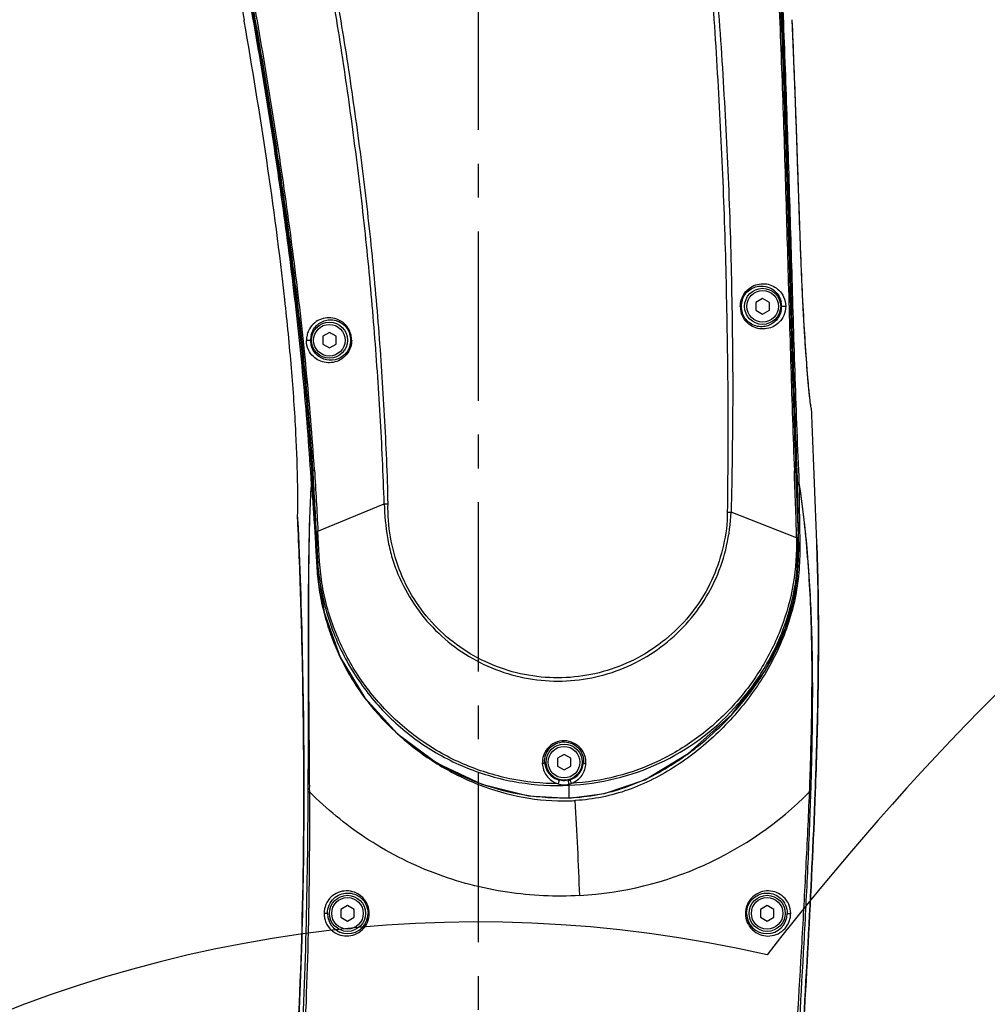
# Model space of a CAD drawing. Header units: millimetres. Extents: x 7426 to 8300, y 123 to 421.
# Tile 191 of 197: x 8158 to 8169, y 358 to 369. Entities that reach past the tile are written whole.
import ezdxf

# ---------------------------------------------------------------- set-up
doc = ezdxf.new("R2010")
doc.units = ezdxf.units.MM
doc.linetypes.add('CENTER', pattern=[0.6, 0.375, -0.075, 0.075, -0.075])
for name, color, linetype in [('中心线', 7, 'CENTER'), ('外形图', 7, 'Continuous'), ('尺寸标注', 7, 'Continuous'), ('运动范围', 7, 'Continuous')]:
    doc.layers.add(name, color=color, linetype=linetype)
doc.styles.add('微软雅黑', font='msyh.ttc')
doc.dimstyles.new('尺寸标注_1_20比例', dxfattribs={"dimtxt": 1.5, "dimasz": 1.25, "dimexe": 0.5, "dimexo": 0.4, "dimgap": 0.5, "dimtad": 1, "dimdec": 1, "dimlfac": 20, "dimdsep": 46, "dimtxsty": '微软雅黑', "dimcen": 0.09, "dimadec": 0, "dimazin": 0, "dimtp": 0.01, "dimtm": 0.01, "dimtfac": 1, "dimtdec": 1, "dimtofl": 0, "dimtmove": 0, "dimatfit": 3, "dimfxl": 1, "dimtolj": 1, "dimarcsym": 0})

# ---------------------------------------------------------------- blocks, each defined once
blk = doc.blocks.new('*D1279')
at = {"layer": 'Defpoints', "color": 0}
for p in [(8163.141, 403.178), (8093.717, 293.749), (8143.342, 293.749)]:
    blk.add_point(p, dxfattribs=at)
at = {"layer": '尺寸标注', "color": 0, "lineweight": -2}
for p, q in [((8162.741, 403.178), (8093.217, 403.178)), ((8093.717, 401.928), (8093.717, 294.999)), ((8142.942, 293.749), (8093.217, 293.749))]:
    blk.add_line(p, q, dxfattribs=at)
at = {"layer": '尺寸标注', "color": 0}
for points in [[(8093.926, 401.928), (8093.509, 401.928), (8093.717, 403.178)], [(8093.509, 294.999), (8093.926, 294.999), (8093.717, 293.749)]]:
    blk.add_solid(points, dxfattribs=at)
at = {"layer": '尺寸标注', "color": 0, "insert": (8092.438, 348.463), "char_height": 1.5, "attachment_point": 5, "rotation": 90, "style": '微软雅黑'}
blk.add_mtext('\\A1;2188.6', dxfattribs=at)

msp = doc.modelspace()

# ---------------------------------------------------------------- linework, layer by layer
at = {"layer": '中心线', "linetype": 'CENTER', "ltscale": 5}
msp.add_line((8163.1407, 340.4926), (8163.1407, 379.0404), dxfattribs=at)
at = {"layer": '外形图', "color": 7, "linetype": 'Continuous'}
for p, q in [((8160.5473, 368.6988), (8160.5457, 368.7086)), ((8160.5473, 368.6988), (8160.5457, 368.7086)), ((8166.6189, 368.7139), (8166.6189, 368.7139)), ((8166.2907, 365.6239), (8166.2163, 365.5809)), ((8166.2163, 365.5809), (8166.2163, 365.4949)), ((8166.3652, 365.5809), (8166.2907, 365.6239)), ((8166.3652, 365.4949), (8166.3652, 365.5809)), ((8166.2163, 365.4949), (8166.2907, 365.4519)), ((8166.2907, 365.4519), (8166.3652, 365.4949)), ((8161.4907, 365.2489), (8161.4163, 365.2059)), ((8161.5652, 365.2059), (8161.4907, 365.2489)), ((8161.4163, 365.2059), (8161.4163, 365.1199)), ((8161.4163, 365.1199), (8161.4907, 365.0769)), ((8161.4907, 365.0769), (8161.5652, 365.1199)), ((8161.5652, 365.1199), (8161.5652, 365.2059)), ((8161.2902, 363.557), (8161.2909, 363.5679)), ((8161.2903, 363.557), (8161.2909, 363.5671)), ((8161.291, 363.5654), (8161.2919, 363.5545)), ((8161.291, 363.5654), (8161.2918, 363.5545)), ((8161.3069, 363.5556), (8161.3069, 363.5556)), ((8166.6766, 363.5566), (8166.6767, 363.5566)), ((8166.693, 363.5787), (8166.6958, 363.5601)), ((8166.693, 363.5786), (8166.6933, 363.5568)), ((8161.3625, 363.0456), (8162.0976, 363.3508)), ((8161.1387, 363.1814), (8161.1376, 363.2045)), ((8161.1384, 363.1814), (8161.1376, 363.2045)), ((8161.1376, 363.2041), (8161.1386, 363.1814)), ((8161.1376, 363.2041), (8161.1384, 363.1814)), ((8166.6666, 362.9746), (8165.9409, 363.2577)), ((8164.0907, 360.5739), (8164.0163, 360.5309)), ((8164.1652, 360.5309), (8164.0907, 360.5739)), ((8164.0163, 360.5309), (8164.0163, 360.4449)), ((8164.0163, 360.4449), (8164.0907, 360.4019)), ((8164.0907, 360.4019), (8164.1652, 360.4449)), ((8164.1652, 360.4449), (8164.1652, 360.5309)), ((8164.1448, 360.2444), (8164.1454, 360.2316)), ((8164.1481, 360.1153), (8164.1475, 360.1429)), ((8164.1486, 360.0945), (8164.1481, 360.1153)), ((8164.1485, 360.0945), (8164.1487, 360.0899)), ((8161.6907, 358.8989), (8161.6163, 358.8559)), ((8161.7652, 358.8559), (8161.6907, 358.8989)), ((8166.3407, 358.8989), (8166.2663, 358.8559)), ((8166.4152, 358.8559), (8166.3407, 358.8989)), ((8161.6163, 358.8559), (8161.6163, 358.7699)), ((8161.7652, 358.7699), (8161.7652, 358.8559)), ((8166.2663, 358.8559), (8166.2663, 358.7699)), ((8166.4152, 358.7699), (8166.4152, 358.8559)), ((8161.6163, 358.7699), (8161.6907, 358.7269)), ((8161.6907, 358.7269), (8161.7652, 358.7699)), ((8166.2663, 358.7699), (8166.3407, 358.7269)), ((8166.3407, 358.7269), (8166.4152, 358.7699))]:
    msp.add_line(p, q, dxfattribs=at)
for points in [[(8166.8299, 364.4126), (8166.8282, 364.4192), (8166.8256, 364.4332), (8166.8222, 364.4554), (8166.8179, 364.4879), (8166.8127, 364.532), (8166.8068, 364.5878), (8166.8003, 364.6561), (8166.7929, 364.7389), (8166.7847, 364.8385), (8166.7757, 364.9571), (8166.7659, 365.0967), (8166.7555, 365.2597), (8166.7446, 365.4491), (8166.7333, 365.6676), (8166.7217, 365.919), (8166.7098, 366.2083), (8166.6978, 366.5433), (8166.6849, 366.9354), (8166.6691, 367.4054), (8166.6479, 367.9922), (8166.6189, 368.7139)], [(8161.3069, 363.5556), (8161.3531, 362.6975), (8161.4313, 362.1449), (8161.6084, 361.6515), (8161.8813, 361.1989), (8162.2451, 360.801), (8162.6846, 360.4773), (8163.1796, 360.2445), (8163.6974, 360.1155), (8164.1487, 360.0899)], [(8164.1487, 360.0899), (8164.539, 360.1398), (8164.984, 360.293), (8165.4673, 360.5825), (8165.9499, 361.0146), (8166.3144, 361.4957), (8166.5448, 361.9757), (8166.6669, 362.4702), (8166.6876, 363.0645), (8166.6767, 363.5566)]]:
    msp.add_lwpolyline(points, dxfattribs=at)
for centre, radius in [((8166.2907, 365.5379), 0.2), ((8166.2907, 365.5379), 0.175), ((8161.4907, 365.1629), 0.2), ((8161.4907, 365.1629), 0.175), ((8164.0907, 360.4879), 0.2), ((8164.0907, 360.4879), 0.175), ((8161.6907, 358.8129), 0.2), ((8166.3407, 358.8129), 0.2), ((8161.6907, 358.8129), 0.175), ((8166.3407, 358.8129), 0.175)]:
    msp.add_circle(centre, radius, dxfattribs=at)
for centre, radius, start, end in [((8015.5144, 362.2927), 151.2409, 2.075074, 2.433341), ((8166.2811, 365.5376), 0.2282, 162.89368, 179.94103), ((8166.2715, 365.5373), 0.2293, 1.1713, 13.28394), ((8166.2954, 365.5381), 0.2521, 180.02707, 196.83464), ((8166.2813, 365.538), 0.2284, 180.0346, 197.68763), ((8166.2725, 365.5373), 0.2283, 347.26812, 359.16857), ((8166.2726, 365.5373), 0.2282, 0.13512, 1.15664), ((8166.2729, 365.5373), 0.2279, 359.1589, 0.13264), ((8161.4995, 365.1638), 0.2274, 359.7621, 17.24439), ((8161.5081, 365.1648), 0.2271, 166.47499, 179.45321), ((8161.5076, 365.1647), 0.2266, 179.4467, 181.59545), ((8161.5094, 365.1649), 0.2284, 181.61294, 194.62483), ((8161.501, 365.164), 0.226, 341.24001, 359.71376), ((8167.9266, 364.6095), 1.1152, 188.19293, 188.50982), ((8126.4176, 361.4846), 34.962, 2.55788, 3.66999), ((8162.1037, 365.6736), 2.3228, 269.84914, 270.90639), ((8156.3083, 363.3609), 4.8318, 358.13975, 358.27027), ((8165.967, 366.9779), 3.7202, 268.94904, 269.59714), ((8164.2175, 362.7993), 2.4709, 351.1411, 354.28587), ((8164.0504, 362.8686), 2.6491, 339.5446, 340.67527), ((8164.1335, 362.839), 2.5609, 330.59808, 339.51623), ((8163.9245, 362.9571), 2.801, 327.51829, 330.59226), ((8163.7017, 363.1008), 3.0661, 320.72793, 327.48836), ((8163.5606, 363.2141), 3.247, 316.72101, 320.75598), ((8163.4983, 363.272), 3.3321, 309.57534, 316.73147), ((8163.5094, 363.2588), 3.3149, 305.89811, 309.57222), ((8163.5874, 363.1498), 3.1808, 303.53896, 305.91183), ((8164.09, 360.4975), 0.2152, 182.55755, 184.85074), ((8164.0911, 360.4977), 0.2163, 184.89814, 201.93001), ((8164.0898, 360.4978), 0.2164, 337.93332, 355.11675), ((8164.0909, 360.4975), 0.2153, 355.16444, 357.43127), ((8164.0903, 360.4977), 0.2156, 201.99099, 254.38404), ((8164.0906, 360.4977), 0.2156, 288.7483, 337.8704), ((8164.0919, 360.4941), 0.2117, 282.64512, 288.75014), ((8164.0916, 360.4311), 0.1941, 285.93097, 293.58971), ((8164.0409, 362.9033), 3.8996, 273.29162, 315.18374), ((8166.6539, 360.1649), 0.1535, 356.18387, 357.55623), ((8164.0633, 362.584), 2.4909, 269.42068, 271.96008), ((8164.0766, 362.4773), 2.4184, 271.71299, 273.28623), ((8100.0061, 356.4637), 64.3092, 2.269424, 3.208397), ((8161.6931, 358.813), 0.2249, 180.03104, 359.96897), ((8166.3383, 358.8131), 0.2249, 180.05406, 359.94592)]:
    msp.add_arc(centre, radius, start, end, dxfattribs=at)
for points, knots in [([(8161.2911, 363.5654), (8161.2696, 363.9356), (8161.2127, 364.6752), (8161.0932, 365.7813), (8160.9455, 366.8838), (8160.7744, 367.9826), (8160.6169, 368.8956), (8160.4847, 369.6247), (8160.3829, 370.1708), (8160.2968, 370.6256), (8160.2268, 370.9893), (8160.1237, 371.5335), (8160.0018, 372.082), (8160.0289, 372.6375), (8160.0779, 373.0047), (8160.1995, 373.4539), (8160.4396, 373.9579), (8160.8726, 374.5626), (8161.6076, 375.1596), (8162.6824, 375.5205), (8163.8141, 375.4805), (8164.6881, 375.1212), (8165.2748, 374.6668), (8165.7702, 374.1184), (8166.0257, 373.6124), (8166.1303, 373.2604)], [0, 0, 0, 0, 0.0626391, 0.1252771, 0.1879102, 0.2505287, 0.3131236, 0.3444107, 0.3756902, 0.4069675, 0.4226052, 0.4382393, 0.500645, 0.516289, 0.531942, 0.5631937, 0.5944414, 0.6257373, 0.688289, 0.7507794, 0.8132241, 0.8756336, 0.9068304, 0.9379787, 1, 1, 1, 1]), ([(8161.3079, 363.7225), (8161.2843, 364.092), (8161.2248, 364.8304), (8161.1002, 365.9344), (8160.948, 367.0349), (8160.7733, 368.1319), (8160.5817, 369.2262), (8160.4116, 370.1361), (8160.2898, 370.7725), (8160.2189, 371.1359), (8160.1661, 371.4086), (8160.1133, 371.6816), (8160.0662, 371.9556), (8160.0371, 372.2322), (8160.0373, 372.5106), (8160.0644, 372.7878), (8160.1322, 373.1526), (8160.2764, 373.5955), (8160.5428, 374.0865), (8161.0072, 374.6659), (8161.772, 375.2202), (8162.8621, 375.5191), (8163.9876, 375.4156), (8164.838, 375.0047), (8165.3968, 374.5158), (8165.7447, 374.0787), (8166.0081, 373.5869), (8166.1243, 373.2329), (8166.1647, 373.0524)], [0, 0, 0, 0, 0.0625548, 0.1251094, 0.1876634, 0.2502168, 0.312771, 0.3753255, 0.4066007, 0.4222295, 0.4378684, 0.4535343, 0.4691967, 0.4848213, 0.5004635, 0.51614, 0.5318114, 0.5630844, 0.5943714, 0.6256547, 0.6879721, 0.7502862, 0.8126008, 0.8749174, 0.9061996, 0.9374766, 0.9687409, 1, 1, 1, 1]), ([(8161.3246, 363.7235), (8161.3008, 364.0945), (8161.2403, 364.8357), (8161.1156, 365.9441), (8160.964, 367.0491), (8160.7883, 368.1505), (8160.6291, 369.0662), (8160.4939, 369.7973), (8160.3907, 370.3453), (8160.3042, 370.8019), (8160.2318, 371.1664), (8160.1781, 371.4401), (8160.1268, 371.7144), (8160.0827, 371.99), (8160.0569, 372.2681), (8160.0602, 372.5477), (8160.0911, 372.8256), (8160.1647, 373.1908), (8160.3167, 373.6331), (8160.5915, 374.1218), (8160.9501, 374.5531), (8161.3807, 374.9124), (8162.0285, 375.2812), (8162.9499, 375.5096), (8164.076, 375.3712), (8164.9155, 374.929), (8165.4572, 374.4167), (8165.789, 373.9644), (8166.0346, 373.46), (8166.1335, 373.099), (8166.1681, 372.9163)], [0, 0, 0, 0, 0.062535, 0.1250699, 0.1876041, 0.2501377, 0.3126719, 0.3439376, 0.3752074, 0.4064737, 0.4220985, 0.4377293, 0.4533835, 0.4690434, 0.4846691, 0.5003073, 0.5159778, 0.531645, 0.5629109, 0.5941864, 0.6254589, 0.6567322, 0.6880052, 0.7502912, 0.8125802, 0.8748745, 0.9061435, 0.9374269, 0.9687089, 1, 1, 1, 1]), ([(8162.0976, 363.3508), (8162.0871, 363.6769), (8162.0563, 364.3288), (8161.9887, 365.3055), (8161.8996, 366.2809), (8161.7847, 367.2538), (8161.6513, 368.2243), (8161.5202, 369.0301), (8161.4038, 369.6727), (8161.3107, 370.1534), (8161.2274, 370.5527), (8161.1608, 370.8721), (8161.1095, 371.1114), (8161.0542, 371.3498), (8160.9925, 371.5865), (8160.9346, 371.8243), (8160.8779, 372.1458), (8160.8666, 372.557), (8160.9611, 373.0413), (8161.1553, 373.4947), (8161.4412, 373.8965), (8161.8072, 374.2269), (8162.2353, 374.4718), (8162.7067, 374.6178), (8163.1984, 374.659), (8163.6877, 374.5928), (8164.302, 374.3671), (8164.8296, 373.9458), (8165.1807, 373.3941), (8165.2986, 373.0865), (8165.3384, 372.9282)], [0, 0, 0, 0, 0.0624916, 0.1250163, 0.187561, 0.2501159, 0.3126754, 0.375229, 0.4065021, 0.4377694, 0.4690299, 0.4846563, 0.5002798, 0.5159041, 0.5315343, 0.5471517, 0.5627685, 0.5940329, 0.6253144, 0.6565785, 0.6878187, 0.7190576, 0.7503043, 0.7815686, 0.812843, 0.8441097, 0.8753635, 0.9374917, 0.9687378, 1, 1, 1, 1]), ([(8162.1404, 363.3511), (8162.1343, 363.6768), (8162.1046, 364.3279), (8162.0411, 365.3035), (8161.952, 366.2776), (8161.8364, 367.249), (8161.7008, 368.2179), (8161.5676, 369.0222), (8161.4491, 369.6634), (8161.3545, 370.1431), (8161.2526, 370.6212), (8161.1489, 371.0988), (8161.0386, 371.5744), (8160.9088, 372.0471), (8160.8949, 372.5407), (8160.9874, 373.0245), (8161.1863, 373.4756), (8161.5734, 374.0025), (8162.2619, 374.4813), (8163.0883, 374.6223), (8163.7348, 374.5199), (8164.3436, 374.2808), (8164.9852, 373.7417), (8165.2606, 373.1276), (8165.3247, 372.8102)], [0, 0, 0, 0, 0.062561, 0.1251603, 0.187783, 0.2504165, 0.3130537, 0.3756846, 0.4069955, 0.438301, 0.4696003, 0.5008813, 0.5321641, 0.5634313, 0.5947293, 0.6260362, 0.6573311, 0.6885986, 0.7507801, 0.8130297, 0.8443349, 0.875623, 0.9378005, 1, 1, 1, 1]), ([(8166.122, 373.2575), (8166.1781, 373.0629), (8166.2449, 372.6611), (8166.3018, 372.0563), (8166.3498, 371.4502), (8166.4108, 370.6422), (8166.4683, 369.6307), (8166.5207, 368.4163), (8166.5605, 367.2013), (8166.5954, 365.9863), (8166.6311, 364.7712), (8166.6591, 363.9613), (8166.6767, 363.5565)], [0, 0, 0, 0, 0.0624926, 0.1250451, 0.1875152, 0.2500209, 0.3750165, 0.5000135, 0.6250099, 0.7500064, 0.8750035, 1, 1, 1, 1]), ([(8166.1647, 373.0524), (8166.1859, 372.9573), (8166.2184, 372.7648), (8166.249, 372.474), (8166.2743, 372.1827), (8166.3026, 371.8917), (8166.3272, 371.6004), (8166.3565, 371.2118), (8166.3922, 370.7259), (8166.428, 370.1423), (8166.4687, 369.3638), (8166.5107, 368.3903), (8166.5491, 367.2216), (8166.583, 366.0527), (8166.6172, 364.8839), (8166.6436, 364.1048), (8166.6596, 363.7154)], [0, 0, 0, 0, 0.0312518, 0.0625138, 0.0937602, 0.1250103, 0.1562598, 0.1875095, 0.2500088, 0.3125081, 0.3750074, 0.5000056, 0.6250041, 0.7500027, 0.8750015, 1, 1, 1, 1]), ([(8165.3384, 372.9282), (8165.363, 372.8302), (8165.3969, 372.6305), (8165.4359, 372.33), (8165.4759, 372.0295), (8165.515, 371.7288), (8165.5499, 371.4277), (8165.5969, 371.0261), (8165.6527, 370.5239), (8165.7108, 369.9202), (8165.7632, 369.3161), (8165.81, 368.7114), (8165.8499, 368.1063), (8165.8841, 367.5008), (8165.9129, 366.8951), (8165.935, 366.2891), (8165.9481, 365.6828), (8165.9576, 365.0765), (8165.9608, 364.4701), (8165.9528, 363.8639), (8165.9485, 363.4597), (8165.9409, 363.2578)], [0, 0, 0, 0, 0.0312457, 0.0624984, 0.0937397, 0.1249891, 0.1562377, 0.1874878, 0.2499905, 0.312495, 0.3750007, 0.4375066, 0.5000123, 0.5625177, 0.6250227, 0.6875264, 0.7500284, 0.8125304, 0.8750253, 0.9375174, 1, 1, 1, 1]), ([(8166.1681, 372.9163), (8166.2038, 372.7276), (8166.233, 372.4403), (8166.2631, 372.0574), (8166.297, 371.6748), (8166.3393, 371.1966), (8166.38, 370.6219), (8166.4148, 370.0469), (8166.4454, 369.4716), (8166.472, 368.8961), (8166.5032, 368.1286), (8166.5355, 367.1689), (8166.5691, 366.0172), (8166.6021, 364.8655), (8166.6273, 364.0978), (8166.6421, 363.714)], [0, 0, 0, 0, 0.0624868, 0.0937707, 0.1250291, 0.1875096, 0.250007, 0.3125125, 0.375011, 0.4375086, 0.500008, 0.6250064, 0.7500039, 0.8750023, 1, 1, 1, 1]), ([(8166.2174, 372.8817), (8166.2331, 372.7861), (8166.2562, 372.5936), (8166.2837, 372.3042), (8166.3115, 372.0147), (8166.3452, 371.6285), (8166.3838, 371.1454), (8166.4237, 370.5651), (8166.4585, 369.9844), (8166.4987, 369.2095), (8166.5391, 368.2401), (8166.5778, 367.076), (8166.6127, 365.9109), (8166.6409, 364.9394), (8166.6687, 364.1619), (8166.6851, 363.773), (8166.693, 363.5786)], [0, 0, 0, 0, 0.0311887, 0.0624009, 0.0936012, 0.1248054, 0.1872163, 0.2496361, 0.3120659, 0.3745072, 0.4994332, 0.6244331, 0.7495188, 0.8747052, 0.9373383, 1, 1, 1, 1]), ([(8165.3247, 372.8102), (8165.3445, 372.7124), (8165.3694, 372.5142), (8165.4079, 372.2175), (8165.4461, 371.9206), (8165.481, 371.6233), (8165.5146, 371.3259), (8165.5587, 370.9292), (8165.6108, 370.433), (8165.6647, 369.8367), (8165.7136, 369.24), (8165.7568, 368.6428), (8165.7939, 368.0452), (8165.826, 367.4473), (8165.8531, 366.8492), (8165.8746, 366.2509), (8165.8889, 365.6523), (8165.8991, 365.0538), (8165.907, 364.4552), (8165.9048, 363.8567), (8165.9015, 363.4577), (8165.8988, 363.2583)], [0, 0, 0, 0, 0.031242, 0.0624913, 0.0937338, 0.1249832, 0.1562323, 0.1874829, 0.2499872, 0.3124936, 0.3750017, 0.4375103, 0.5000196, 0.5625284, 0.6250366, 0.687543, 0.7500465, 0.8125473, 0.8750407, 0.9375264, 1, 1, 1, 1]), ([(8159.93, 372.3844), (8159.9292, 372.2294), (8159.9536, 371.9189), (8160.024, 371.5374), (8160.0831, 371.2325), (8160.1406, 370.9271), (8160.242, 370.3926), (8160.3838, 369.628), (8160.4928, 369.0154), (8160.5457, 368.7086)], [0, 0, 0, 0, 0.124628, 0.2495393, 0.3120057, 0.3744838, 0.4994739, 0.7495978, 1, 1, 1, 1]), ([(8161.3069, 363.5556), (8161.2851, 363.9219), (8161.2297, 364.654), (8161.1113, 365.7489), (8160.9644, 366.8402), (8160.795, 367.9281), (8160.6387, 368.8323), (8160.5075, 369.5545), (8160.4063, 370.0956), (8160.3201, 370.5462), (8160.2514, 370.9067), (8160.1997, 371.177), (8160.1467, 371.4473), (8160.0921, 371.7173), (8160.0475, 371.9891), (8160.0329, 372.1723), (8160.03, 372.264)], [0, 0, 0, 0, 0.1249978, 0.2499947, 0.3749906, 0.4999855, 0.624981, 0.6874772, 0.7499775, 0.8124768, 0.8437153, 0.874956, 0.9062224, 0.9375123, 0.9687563, 1, 1, 1, 1]), ([(8161.1379, 363.2151), (8161.1412, 363.3239), (8161.1403, 363.629), (8161.1208, 364.1751), (8161.0721, 364.8664), (8160.9732, 365.8774), (8160.8029, 367.1609), (8160.6356, 368.1864), (8160.5473, 368.6988)], [0, 0, 0, 0, 0.0591241, 0.1656862, 0.2968236, 0.4355736, 0.7174945, 1, 1, 1, 1]), ([(8166.8171, 364.4934), (8166.8084, 364.5654), (8166.7916, 364.7448), (8166.7675, 365.0577), (8166.7438, 365.4474), (8166.7147, 366.0434), (8166.6884, 366.8225), (8166.6676, 367.4527), (8166.6561, 367.769)], [0, 0, 0, 0, 0.0662834, 0.1648078, 0.2870516, 0.4233353, 0.7105035, 1, 1, 1, 1]), ([(8166.0536, 365.6087), (8166.0635, 365.6423), (8166.0963, 365.7023), (8166.1911, 365.7784), (8166.3347, 365.8036), (8166.4632, 365.7384), (8166.5315, 365.641), (8166.5467, 365.5743), (8166.5465, 365.5385)], [0, 0, 0, 0, 0.1479773, 0.2793847, 0.5046442, 0.7217605, 0.8484235, 1, 1, 1, 1]), ([(8166.063, 365.6048), (8166.0717, 365.633), (8166.099, 365.6835), (8166.177, 365.7496), (8166.2949, 365.7765), (8166.4032, 365.7331), (8166.4674, 365.6644), (8166.4883, 365.6166), (8166.4946, 365.5899)], [0, 0, 0, 0, 0.1525834, 0.2881675, 0.5199637, 0.7376336, 0.858004, 1, 1, 1, 1]), ([(8166.0529, 365.5379), (8166.0526, 365.5379), (8166.0493, 365.5379), (8166.0461, 365.5379), (8166.0432, 365.5379)], [0, 0, 0, 0, 0.0966553, 1, 1, 1, 1]), ([(8166.5465, 365.5385), (8166.5464, 365.5033), (8166.5326, 365.438), (8166.4663, 365.3406), (8166.3394, 365.2729), (8166.1941, 365.2958), (8166.0977, 365.3715), (8166.0642, 365.4316), (8166.054, 365.4651)], [0, 0, 0, 0, 0.148855, 0.2730957, 0.4906917, 0.7189167, 0.8516342, 1, 1, 1, 1]), ([(8166.4952, 365.487), (8166.4893, 365.4609), (8166.4694, 365.4139), (8166.4073, 365.3446), (8166.2995, 365.2988), (8166.1801, 365.3241), (8166.1007, 365.3899), (8166.0727, 365.4404), (8166.0637, 365.4686)], [0, 0, 0, 0, 0.1384077, 0.2572025, 0.475483, 0.7100759, 0.8469819, 1, 1, 1, 1]), ([(8166.5008, 365.5379), (8166.5014, 365.5383), (8166.5041, 365.5381), (8166.5107, 365.5389), (8166.521, 365.5388), (8166.5337, 365.5389), (8166.5422, 365.5387), (8166.5465, 365.5385)], [0, 0, 0, 0, 0.0505212, 0.1632232, 0.4461042, 0.7153997, 1, 1, 1, 1]), ([(8161.737, 365.1612), (8161.7364, 365.1814), (8161.7321, 365.2214), (8161.7117, 365.2775), (8161.6794, 365.3247), (8161.6287, 365.3727), (8161.5548, 365.4086), (8161.4634, 365.416), (8161.3795, 365.3934), (8161.3066, 365.3439), (8161.2617, 365.2806), (8161.2394, 365.2167), (8161.2366, 365.1799), (8161.2357, 365.1607)], [0, 0, 0, 0, 0.0770614, 0.1526577, 0.2252395, 0.2935903, 0.4177942, 0.5302599, 0.6367828, 0.7438027, 0.8602115, 0.9265142, 1, 1, 1, 1]), ([(8161.2873, 365.2179), (8161.2983, 365.2636), (8161.3488, 365.3456), (8161.4792, 365.4016), (8161.5997, 365.3774), (8161.6798, 365.3108), (8161.7079, 365.2596), (8161.7167, 365.2312)], [0, 0, 0, 0, 0.2459286, 0.4648666, 0.7042372, 0.8446713, 1, 1, 1, 1]), ([(8161.281, 365.1629), (8161.2807, 365.1621), (8161.2777, 365.1613), (8161.2715, 365.16), (8161.2611, 365.1594), (8161.2485, 365.1594), (8161.24, 365.1599), (8161.2357, 365.1607)], [0, 0, 0, 0, 0.0560297, 0.1681436, 0.446919, 0.7135857, 1, 1, 1, 1]), ([(8161.7261, 365.0897), (8161.7163, 365.0576), (8161.6847, 364.9999), (8161.5931, 364.9248), (8161.4513, 364.8973), (8161.3214, 364.9603), (8161.2511, 365.0578), (8161.236, 365.1249), (8161.2357, 365.1607)], [0, 0, 0, 0, 0.1431297, 0.2717799, 0.4966685, 0.7170854, 0.8471878, 1, 1, 1, 1]), ([(8161.7269, 365.1629), (8161.7275, 365.1619), (8161.7318, 365.162), (8161.7348, 365.1614), (8161.7371, 365.1612)], [0, 0, 0, 0, 0.3228297, 1, 1, 1, 1]), ([(8161.7149, 365.0913), (8161.706, 365.065), (8161.6793, 365.0178), (8161.6048, 364.9544), (8161.4905, 364.9265), (8161.3828, 364.9668), (8161.3174, 365.0336), (8161.2953, 365.0807), (8161.2884, 365.1072)], [0, 0, 0, 0, 0.1471445, 0.279558, 0.5108408, 0.7317342, 0.8550513, 1, 1, 1, 1]), ([(8166.8227, 364.4505), (8166.8222, 364.4537), (8166.8202, 364.468), (8166.8184, 364.4823), (8166.8171, 364.4934)], [0, 0, 0, 0, 0.2228612, 1, 1, 1, 1]), ([(8166.8331, 364.4014), (8166.832, 364.4026), (8166.8306, 364.4072), (8166.827, 364.4213), (8166.8251, 364.4344), (8166.8236, 364.4444)], [0, 0, 0, 0, 0.1080682, 0.311684, 1, 1, 1, 1]), ([(8166.8918, 362.8971), (8166.8833, 363.148), (8166.8613, 363.6494), (8166.8421, 364.1508), (8166.8332, 364.4014)], [0, 0, 0, 0, 0.5003071, 1, 1, 1, 1]), ([(8161.3078, 363.7225), (8161.3078, 363.7134), (8161.3076, 363.676), (8161.3073, 363.6386), (8161.3072, 363.6103)], [0, 0, 0, 0, 0.2431345, 1, 1, 1, 1]), ([(8161.3079, 363.7225), (8161.3084, 363.7226), (8161.314, 363.723), (8161.3195, 363.7234), (8161.3245, 363.7237)], [0, 0, 0, 0, 0.0932294, 1, 1, 1, 1]), ([(8161.3245, 363.7237), (8161.3321, 363.6108), (8161.345, 363.3847), (8161.3572, 363.1587), (8161.3626, 363.0456)], [0, 0, 0, 0, 0.5000004, 1, 1, 1, 1]), ([(8166.6596, 363.7154), (8166.6582, 363.7145), (8166.6519, 363.7148), (8166.6462, 363.7141), (8166.6421, 363.714)], [0, 0, 0, 0, 0.2918784, 1, 1, 1, 1]), ([(8166.6667, 362.9746), (8166.6656, 363.0979), (8166.6552, 363.3443), (8166.6464, 363.5908), (8166.6421, 363.714)], [0, 0, 0, 0, 0.5000025, 1, 1, 1, 1]), ([(8166.6872, 362.9749), (8166.6855, 363.0984), (8166.6741, 363.3452), (8166.6643, 363.592), (8166.6596, 363.7154)], [0, 0, 0, 0, 0.5000004, 1, 1, 1, 1]), ([(8166.6703, 363.6167), (8166.6694, 363.6254), (8166.6659, 363.6583), (8166.6624, 363.6912), (8166.6597, 363.7154)], [0, 0, 0, 0, 0.2651956, 1, 1, 1, 1]), ([(8161.2554, 360.1609), (8161.2561, 360.2012), (8161.2561, 360.2817), (8161.257, 360.4422), (8161.2577, 360.7203), (8161.2582, 361.1125), (8161.2579, 361.5739), (8161.2582, 362.1547), (8161.2621, 362.8142), (8161.2761, 363.3244), (8161.2902, 363.557)], [0, 0, 0, 0, 0.0355866, 0.0711069, 0.1417615, 0.2812369, 0.4174549, 0.5493088, 0.794192, 1, 1, 1, 1]), ([(8161.2715, 360.1839), (8161.2712, 360.1939), (8161.2719, 360.2139), (8161.2715, 360.2538), (8161.2712, 360.3236), (8161.2705, 360.4232), (8161.2696, 360.5424), (8161.2683, 360.7006), (8161.2665, 360.897), (8161.264, 361.207), (8161.2616, 361.5865), (8161.2599, 362.1633), (8161.2631, 362.8186), (8161.2763, 363.3257), (8161.2903, 363.557)], [0, 0, 0, 0, 0.0088824, 0.0177665, 0.0355229, 0.0709674, 0.1063118, 0.1415411, 0.2115904, 0.2809838, 0.4172322, 0.5490963, 0.7939202, 1, 1, 1, 1]), ([(8161.2919, 363.5545), (8161.2981, 363.4753), (8161.3096, 363.317), (8161.3257, 363.0794), (8161.3399, 362.8417), (8161.3515, 362.6039), (8161.3774, 362.3669), (8161.4289, 362.134), (8161.5002, 361.9065), (8161.561, 361.7596), (8161.5945, 361.6877)], [0, 0, 0, 0, 0.1250039, 0.2500097, 0.3750085, 0.5000254, 0.6250087, 0.749996, 0.8749923, 1, 1, 1, 1]), ([(8161.307, 363.5556), (8161.3166, 363.4127), (8161.3281, 363.1981), (8161.3437, 362.9119), (8161.3494, 362.7688), (8161.3532, 362.6972)], [0, 0, 0, 0, 0.4999983, 0.7499998, 1, 1, 1, 1]), ([(8166.6933, 363.5568), (8166.6946, 363.4572), (8166.6965, 363.2578), (8166.7031, 362.9589), (8166.7023, 362.6597), (8166.6677, 362.3618), (8166.595, 362.0711), (8166.4914, 361.79), (8166.3555, 361.523), (8166.1406, 361.1868), (8165.8123, 360.8083), (8165.3456, 360.4309), (8164.8979, 360.2015), (8164.5132, 360.0942), (8164.3147, 360.0687), (8164.2153, 360.0629)], [0, 0, 0, 0, 0.0625364, 0.1250694, 0.1876124, 0.2501365, 0.3126651, 0.3751922, 0.4377261, 0.5002575, 0.6252046, 0.7501356, 0.8749698, 0.9374851, 1, 1, 1, 1]), ([(8166.6888, 363.0203), (8166.6869, 363.1097), (8166.6819, 363.2884), (8166.6784, 363.4672), (8166.6766, 363.5566)], [0, 0, 0, 0, 0.5000861, 1, 1, 1, 1]), ([(8166.693, 363.5775), (8166.7291, 363.3435), (8166.7881, 362.8307), (8166.8346, 362.01), (8166.8365, 361.266), (8166.8255, 360.7208), (8166.8156, 360.4006), (8166.8108, 360.2393), (8166.8073, 360.1584)], [0, 0, 0, 0, 0.2073546, 0.4516381, 0.7194618, 0.8586637, 0.9291281, 1, 1, 1, 1]), ([(8166.6958, 363.5601), (8166.7314, 363.327), (8166.7907, 362.8167), (8166.8292, 362.1545), (8166.8414, 361.573), (8166.8423, 361.1106), (8166.8369, 360.7178), (8166.8299, 360.3989), (8166.8247, 360.2382), (8166.8227, 360.1576)], [0, 0, 0, 0, 0.2074744, 0.4517131, 0.583365, 0.7193256, 0.8585342, 0.9290493, 1, 1, 1, 1]), ([(8162.0976, 363.3508), (8162.1027, 363.2256), (8162.1179, 363.0374), (8162.1703, 362.7918), (8162.2495, 362.5533), (8162.3933, 362.2721), (8162.702, 361.8753), (8163.2254, 361.5047), (8163.8513, 361.3643), (8164.3525, 361.4022), (8164.717, 361.5033), (8165.0545, 361.6741), (8165.352, 361.9073), (8165.5989, 362.1937), (8165.7856, 362.5228), (8165.9039, 362.8822), (8165.9353, 363.1325), (8165.9409, 363.2578)], [0, 0, 0, 0, 0.0626086, 0.0938954, 0.1252173, 0.1878993, 0.2504818, 0.3750027, 0.499511, 0.5620768, 0.6246385, 0.6871752, 0.7497049, 0.8122405, 0.8748042, 0.9374044, 1, 1, 1, 1]), ([(8165.8988, 363.2583), (8165.9016, 363.1353), (8165.8659, 362.8891), (8165.7542, 362.5359), (8165.5707, 362.2123), (8165.3274, 361.9317), (8165.0343, 361.7035), (8164.593, 361.482), (8163.9726, 361.3736), (8163.3581, 361.512), (8162.9282, 361.7548), (8162.6465, 361.9973), (8162.4181, 362.2903), (8162.2513, 362.6227), (8162.1571, 362.9814), (8162.1358, 363.2283), (8162.1404, 363.3511)], [0, 0, 0, 0, 0.0625449, 0.1250984, 0.1876882, 0.250257, 0.3128232, 0.3753993, 0.5000021, 0.6245926, 0.6871734, 0.749756, 0.8123579, 0.8749566, 0.9375118, 1, 1, 1, 1]), ([(8159.7106, 347.8836), (8159.8665, 348.5205), (8160.1648, 349.7926), (8160.4806, 351.3925), (8160.6863, 352.6732), (8160.8146, 353.6326), (8160.9226, 354.5915), (8161.0451, 355.8669), (8161.1535, 357.4599), (8161.2125, 359.3703), (8161.2073, 360.9601), (8161.1774, 362.2299), (8161.1538, 362.8644), (8161.1387, 363.1814)], [0, 0, 0, 0, 0.1275446, 0.2541403, 0.3171012, 0.3798506, 0.4424076, 0.5047838, 0.6290735, 0.7529144, 0.8765044, 0.9382648, 1, 1, 1, 1]), ([(8161.1386, 363.1814), (8161.1626, 362.6789), (8161.1949, 361.6721), (8161.2074, 360.6649), (8161.2072, 360.1608)], [0, 0, 0, 0, 0.4995214, 1, 1, 1, 1]), ([(8161.3447, 363.0449), (8161.3469, 362.9984), (8161.3508, 362.9055), (8161.3575, 362.7197), (8161.3788, 362.4878), (8161.4363, 362.2143), (8161.5488, 361.8595), (8161.7596, 361.4414), (8162.1112, 361.0042), (8162.5453, 360.6484), (8163.0445, 360.3917), (8163.5859, 360.2448), (8163.9599, 360.2229), (8164.1454, 360.2316)], [0, 0, 0, 0, 0.031284, 0.0625687, 0.1251232, 0.1876779, 0.2502373, 0.3751972, 0.5001572, 0.6251206, 0.7500747, 0.8750383, 1, 1, 1, 1]), ([(8161.3626, 363.0456), (8161.3602, 363.0455), (8161.3542, 363.0453), (8161.3483, 363.0449), (8161.3448, 363.0449)], [0, 0, 0, 0, 0.4106878, 1, 1, 1, 1]), ([(8164.0252, 360.2493), (8163.846, 360.2499), (8163.4866, 360.2872), (8162.9702, 360.4492), (8162.4975, 360.7134), (8162.0878, 361.0671), (8161.7565, 361.4954), (8161.5589, 361.9015), (8161.4501, 362.2439), (8161.3803, 362.5968), (8161.3707, 362.8665), (8161.3625, 363.0456)], [0, 0, 0, 0, 0.1249704, 0.2499279, 0.3748861, 0.4998564, 0.6248081, 0.7498482, 0.8124816, 0.874967, 1, 1, 1, 1]), ([(8164.1454, 360.2316), (8164.4883, 360.248), (8165.1754, 360.4127), (8165.8153, 360.8843), (8166.1457, 361.2808), (8166.2928, 361.4944), (8166.419, 361.7207), (8166.5222, 361.9585), (8166.6014, 362.2053), (8166.6578, 362.4583), (8166.6866, 362.716), (8166.6884, 362.8887), (8166.6872, 362.9749)], [0, 0, 0, 0, 0.2493786, 0.4986655, 0.5613562, 0.6240513, 0.6867163, 0.7493665, 0.8120115, 0.8746883, 0.9373313, 1, 1, 1, 1]), ([(8166.6667, 362.9746), (8166.6696, 362.8048), (8166.6468, 362.4638), (8166.5114, 361.9693), (8166.2825, 361.5112), (8165.9741, 361.1025), (8165.5937, 360.7598), (8165.1573, 360.4919), (8164.6766, 360.3148), (8164.3387, 360.2623), (8164.1692, 360.2532)], [0, 0, 0, 0, 0.1250578, 0.2500931, 0.3750963, 0.5000968, 0.6250625, 0.7500395, 0.8750085, 1, 1, 1, 1]), ([(8166.6872, 362.9749), (8166.687, 362.9745), (8166.6846, 362.9754), (8166.6813, 362.9745), (8166.6746, 362.9749), (8166.6696, 362.9746), (8166.6667, 362.9746)], [0, 0, 0, 0, 0.0655548, 0.2579298, 0.5723275, 1, 1, 1, 1]), ([(8166.8914, 362.8971), (8166.8992, 362.6692), (8166.9127, 362.0986), (8166.9059, 361.1846), (8166.8863, 360.499), (8166.8736, 360.156)], [0, 0, 0, 0, 0.2495715, 0.6244103, 1, 1, 1, 1]), ([(8166.8736, 360.1559), (8166.8821, 360.3849), (8166.9111, 361.2982), (8166.9149, 362.2128), (8166.8918, 362.8971)], [0, 0, 0, 0, 0.2506913, 1, 1, 1, 1]), ([(8161.3532, 362.6972), (8161.3577, 362.6115), (8161.3703, 362.4401), (8161.4327, 362.1021), (8161.571, 361.6933), (8161.829, 361.2444), (8162.2792, 360.724), (8163.01, 360.2445), (8163.6968, 360.0966), (8164.0382, 360.0932)], [0, 0, 0, 0, 0.0626917, 0.1253798, 0.2506263, 0.3758846, 0.5011507, 0.7506316, 1, 1, 1, 1]), ([(8162.2712, 360.7793), (8162.3988, 360.6649), (8162.675, 360.4584), (8163.1363, 360.2256), (8163.633, 360.0815), (8163.9777, 360.0549), (8164.1489, 360.06)], [0, 0, 0, 0, 0.2500488, 0.5000887, 0.7500684, 1, 1, 1, 1]), ([(8164.3328, 360.4727), (8164.3329, 360.5018), (8164.3259, 360.5625), (8164.2785, 360.6453), (8164.1979, 360.7081), (8164.0925, 360.7328), (8163.9862, 360.7094), (8163.9044, 360.6467), (8163.8557, 360.5633), (8163.8495, 360.5021), (8163.849, 360.4728)], [0, 0, 0, 0, 0.1129612, 0.2314184, 0.3597609, 0.4978694, 0.6367971, 0.7667473, 0.8864647, 1, 1, 1, 1]), ([(8163.875, 360.4879), (8163.8738, 360.5136), (8163.8812, 360.5675), (8163.9226, 360.642), (8163.996, 360.699), (8164.0922, 360.7205), (8164.1875, 360.6976), (8164.2593, 360.6406), (8164.2999, 360.5669), (8164.3071, 360.5134), (8164.306, 360.4879)], [0, 0, 0, 0, 0.1116194, 0.2303205, 0.3609913, 0.5027512, 0.6433085, 0.7718602, 0.8890253, 1, 1, 1, 1]), ([(8163.875, 360.4879), (8163.8748, 360.4853), (8163.8693, 360.4753), (8163.8571, 360.4727), (8163.849, 360.4727)], [0, 0, 0, 0, 0.2393455, 1, 1, 1, 1]), ([(8163.849, 360.4728), (8163.8509, 360.4493), (8163.8587, 360.4015), (8163.8935, 360.3356), (8163.9493, 360.2802), (8163.9987, 360.2571), (8164.0252, 360.2493)], [0, 0, 0, 0, 0.2337277, 0.4726045, 0.725822, 1, 1, 1, 1]), ([(8164.1485, 360.0945), (8164.255, 360.0981), (8164.4678, 360.1211), (8164.8803, 360.2317), (8165.1675, 360.3811), (8165.3448, 360.4985)], [0, 0, 0, 0, 0.25019, 0.5004541, 1, 1, 1, 1]), ([(8164.1692, 360.2532), (8164.1942, 360.262), (8164.2402, 360.2862), (8164.2918, 360.3409), (8164.3239, 360.4046), (8164.331, 360.4502), (8164.3328, 360.4727)], [0, 0, 0, 0, 0.2738575, 0.5275349, 0.7667678, 1, 1, 1, 1]), ([(8164.306, 360.4879), (8164.3061, 360.4853), (8164.312, 360.475), (8164.3246, 360.4725), (8164.3328, 360.4727)], [0, 0, 0, 0, 0.2395708, 1, 1, 1, 1]), ([(8164.0323, 360.2901), (8164.0339, 360.2892), (8164.0344, 360.2825), (8164.0329, 360.2695), (8164.0292, 360.257), (8164.0252, 360.2492)], [0, 0, 0, 0, 0.1289461, 0.3846223, 1, 1, 1, 1]), ([(8164.0252, 360.2492), (8164.0439, 360.242), (8164.0843, 360.2345), (8164.1254, 360.2382), (8164.1448, 360.2444)], [0, 0, 0, 0, 0.4954102, 1, 1, 1, 1]), ([(8164.1382, 360.2875), (8164.1121, 360.2816), (8164.0754, 360.2803), (8164.0407, 360.2877), (8164.0323, 360.2901)], [0, 0, 0, 0, 0.7543402, 1, 1, 1, 1]), ([(8164.1382, 360.2875), (8164.1374, 360.287), (8164.1367, 360.2842), (8164.1366, 360.2779), (8164.1384, 360.2638), (8164.1414, 360.2518), (8164.1448, 360.2444)], [0, 0, 0, 0, 0.0605163, 0.1705848, 0.4467887, 1, 1, 1, 1]), ([(8164.1475, 360.1429), (8164.1473, 360.1506), (8164.1466, 360.1802), (8164.1459, 360.2098), (8164.1454, 360.2316)], [0, 0, 0, 0, 0.2625537, 1, 1, 1, 1]), ([(8164.1599, 360.2936), (8164.158, 360.2924), (8164.1586, 360.2847), (8164.1608, 360.272), (8164.1651, 360.2602), (8164.1692, 360.2532)], [0, 0, 0, 0, 0.1633031, 0.4253313, 1, 1, 1, 1]), ([(8161.2072, 360.1608), (8161.2071, 359.6459), (8161.1935, 358.6155), (8161.1286, 357.07), (8161.017, 355.5255), (8160.8605, 353.9833), (8160.6591, 352.4447), (8160.3916, 350.9151), (8160.0721, 349.3948), (8159.8338, 348.3867), (8159.7106, 347.8836)], [0, 0, 0, 0, 0.1245596, 0.2492751, 0.3741371, 0.4991336, 0.6242335, 0.749424, 0.8746869, 1, 1, 1, 1]), ([(8159.7702, 347.8691), (8159.8924, 348.3717), (8160.1294, 349.3787), (8160.4464, 350.8979), (8160.7109, 352.4273), (8160.91, 353.9667), (8161.0653, 355.5109), (8161.1761, 357.059), (8161.2406, 358.6096), (8161.2531, 359.6439), (8161.2556, 360.1609)], [0, 0, 0, 0, 0.1249952, 0.2499948, 0.3749978, 0.5000066, 0.6250189, 0.7500327, 0.8750476, 1, 1, 1, 1]), ([(8159.8121, 347.859), (8159.934, 348.3618), (8160.1701, 349.3694), (8160.4857, 350.8894), (8160.7489, 352.4197), (8160.9461, 353.9598), (8161.0993, 355.5047), (8161.2074, 357.0536), (8161.2562, 358.3466), (8161.2729, 359.3813), (8161.2729, 359.8987), (8161.2717, 360.1573)], [0, 0, 0, 0, 0.1249915, 0.2499869, 0.3749844, 0.4999876, 0.624996, 0.7500061, 0.8750115, 0.9375338, 1, 1, 1, 1]), ([(8161.2556, 360.1609), (8161.2562, 360.1594), (8161.2633, 360.1595), (8161.2683, 360.1558), (8161.2718, 360.1573)], [0, 0, 0, 0, 0.3029778, 1, 1, 1, 1]), ([(8164.2648, 359.0102), (8163.9976, 358.995), (8163.4456, 359.0197), (8162.632, 359.2339), (8161.8878, 359.6167), (8161.4594, 359.9685), (8161.2742, 360.155)], [0, 0, 0, 0, 0.2438026, 0.4990949, 0.7605639, 1, 1, 1, 1]), ([(8166.8072, 360.1547), (8166.7961, 359.8772), (8166.7694, 359.3223), (8166.7094, 358.2125), (8166.6237, 356.8257), (8166.541, 355.1603), (8166.5025, 353.4932), (8166.521, 351.8257), (8166.5916, 350.1598), (8166.7194, 348.4973), (8166.8416, 347.3924), (8166.913, 346.8414)], [0, 0, 0, 0, 0.0624578, 0.1249676, 0.2499867, 0.3750021, 0.5000124, 0.6250182, 0.7500186, 0.8750121, 1, 1, 1, 1]), ([(8166.8226, 360.1576), (8166.8138, 359.8784), (8166.7903, 359.3198), (8166.7325, 358.203), (8166.6502, 356.8071), (8166.5702, 355.1311), (8166.5355, 353.4533), (8166.5581, 351.7754), (8166.6338, 350.0991), (8166.7678, 348.4266), (8166.8936, 347.315), (8166.9672, 346.7607)], [0, 0, 0, 0, 0.0624477, 0.1249582, 0.2499781, 0.3749945, 0.5000061, 0.6250138, 0.7500168, 0.875012, 1, 1, 1, 1]), ([(8166.8736, 360.156), (8166.8529, 359.599), (8166.7969, 358.4838), (8166.6983, 356.8092), (8166.6164, 355.1279), (8166.5805, 353.4384), (8166.6035, 351.7424), (8166.7106, 349.4758), (8166.8772, 347.7786), (8167.0322, 346.6531)], [0, 0, 0, 0, 0.1236088, 0.2475977, 0.3719941, 0.4968682, 0.6222605, 0.7480582, 1, 1, 1, 1]), ([(8167.0316, 346.6549), (8166.9546, 347.2149), (8166.8239, 348.3391), (8166.6837, 350.0314), (8166.6043, 351.7276), (8166.5804, 353.4232), (8166.6154, 355.1146), (8166.6976, 356.7996), (8166.7967, 358.4788), (8166.8529, 359.5973), (8166.8736, 360.1559)], [0, 0, 0, 0, 0.1253664, 0.2509425, 0.3765186, 0.5018985, 0.626941, 0.7516492, 0.8760208, 1, 1, 1, 1]), ([(8166.8227, 360.1576), (8166.8221, 360.1559), (8166.8157, 360.1542), (8166.8109, 360.1532), (8166.8071, 360.1528)], [0, 0, 0, 0, 0.3205191, 1, 1, 1, 1]), ([(8161.9318, 358.8111), (8161.9311, 358.8287), (8161.928, 358.8638), (8161.9117, 358.914), (8161.8854, 358.9587), (8161.8412, 359.0083), (8161.7716, 359.0509), (8161.6481, 359.0732), (8161.4875, 359.0115), (8161.4289, 358.8787), (8161.4307, 358.8126)], [0, 0, 0, 0, 0.0680371, 0.1356755, 0.2023971, 0.2674243, 0.3914735, 0.5099604, 0.7438271, 1, 1, 1, 1]), ([(8161.4682, 358.8129), (8161.4682, 358.8443), (8161.4814, 358.9063), (8161.5346, 358.9803), (8161.6074, 359.0265), (8161.6894, 359.043), (8161.7728, 359.0292), (8161.849, 358.9836), (8161.9045, 358.908), (8161.9181, 358.8447), (8161.918, 358.8129)], [0, 0, 0, 0, 0.1344295, 0.2610555, 0.3795987, 0.4943005, 0.6104765, 0.7330203, 0.8641143, 1, 1, 1, 1]), ([(8166.6015, 358.8118), (8166.6017, 358.8464), (8166.5872, 358.9146), (8166.529, 358.9967), (8166.4483, 359.0483), (8166.3565, 359.067), (8166.2626, 359.0515), (8166.1921, 359.0093), (8166.1471, 358.9595), (8166.1202, 358.9144), (8166.1037, 358.8637), (8166.1005, 358.8282), (8166.0998, 358.8105)], [0, 0, 0, 0, 0.1327351, 0.2577517, 0.3758975, 0.4912671, 0.6087498, 0.7325285, 0.7976382, 0.8644724, 0.9321234, 1, 1, 1, 1]), ([(8166.1133, 358.8129), (8166.1132, 358.845), (8166.1271, 358.9091), (8166.1837, 358.9852), (8166.261, 359.0303), (8166.3447, 359.0431), (8166.4259, 359.0258), (8166.4976, 358.9796), (8166.5501, 358.906), (8166.5632, 358.8444), (8166.5632, 358.8129)], [0, 0, 0, 0, 0.1371947, 0.2699272, 0.3934494, 0.5096578, 0.6235142, 0.7405063, 0.8655776, 1, 1, 1, 1]), ([(8161.4682, 358.8129), (8161.4673, 358.8122), (8161.4626, 358.8134), (8161.4546, 358.8122), (8161.4431, 358.8127), (8161.4349, 358.8126), (8161.4307, 358.8126)], [0, 0, 0, 0, 0.0935198, 0.337776, 0.669139, 1, 1, 1, 1]), ([(8161.4307, 358.8126), (8161.4313, 358.7952), (8161.4345, 358.7605), (8161.4556, 358.6956), (8161.5045, 358.6267), (8161.5875, 358.5742), (8161.6818, 358.5562), (8161.7762, 358.5741), (8161.8871, 358.6431), (8161.9333, 358.7454), (8161.9318, 358.8111)], [0, 0, 0, 0, 0.0672378, 0.1336195, 0.2616319, 0.3843603, 0.5040923, 0.6238061, 0.7462691, 1, 1, 1, 1]), ([(8161.918, 358.8129), (8161.9181, 358.8125), (8161.9198, 358.8122), (8161.9239, 358.8114), (8161.9284, 358.8113), (8161.9317, 358.8111)], [0, 0, 0, 0, 0.0833254, 0.2863646, 1, 1, 1, 1]), ([(8166.0998, 358.8105), (8166.0996, 358.7762), (8166.1142, 358.7083), (8166.1727, 358.6258), (8166.2552, 358.5736), (8166.3489, 358.5558), (8166.443, 358.573), (8166.5266, 358.6248), (8166.5762, 358.6938), (8166.5977, 358.7592), (8166.6008, 358.7942), (8166.6015, 358.8118)], [0, 0, 0, 0, 0.131586, 0.2576051, 0.3787665, 0.4971767, 0.615707, 0.7376958, 0.8658227, 0.9325071, 1, 1, 1, 1]), ([(8166.1133, 358.8129), (8166.1132, 358.8125), (8166.1116, 358.8119), (8166.1075, 358.811), (8166.1031, 358.8107), (8166.0998, 358.8105)], [0, 0, 0, 0, 0.0894296, 0.2925635, 1, 1, 1, 1]), ([(8166.5632, 358.8129), (8166.5633, 358.8125), (8166.5649, 358.8126), (8166.5672, 358.8121), (8166.5714, 358.812), (8166.5787, 358.8116), (8166.589, 358.8116), (8166.5974, 358.8117), (8166.6015, 358.8118)], [0, 0, 0, 0, 0.0270559, 0.0963926, 0.2043105, 0.3430654, 0.6745408, 1, 1, 1, 1])]:
    msp.add_open_spline(points, degree=3, knots=knots, dxfattribs=at)
for points in [[(8166.0432, 365.5379), (8166.0433, 365.5618), (8166.0468, 365.5859), (8166.0536, 365.6087)], [(8161.7371, 365.1612), (8161.737, 365.1371), (8161.7332, 365.1127), (8161.7261, 365.0897)], [(8161.3072, 363.6103), (8161.3071, 363.5921), (8161.307, 363.5738), (8161.3069, 363.5556)], [(8166.6767, 363.5565), (8166.6746, 363.5765), (8166.6724, 363.5966), (8166.6703, 363.6167)], [(8166.6761, 362.5533), (8166.6917, 362.7082), (8166.6921, 362.8646), (8166.6888, 363.0203)], [(8166.5503, 361.9919), (8166.5989, 362.1305), (8166.6363, 362.2737), (8166.659, 362.4187)], [(8161.2743, 360.1549), (8161.2728, 360.1645), (8161.2719, 360.1742), (8161.2715, 360.1839)]]:
    msp.add_open_spline(points, degree=3, dxfattribs=at)
at = {"layer": '运动范围'}
for centre, radius, start, end in [((8163.1407, 344.3629), 58.815, 350, 225), ((8190.7154, 339.5007), 30.815, 113.72131, 142.27869), ((8163.1407, 344.3629), 14.3524, 77.11671, 240.80898)]:
    msp.add_arc(centre, radius, start, end, dxfattribs=at)

# ---------------------------------------------------------------- dimensions: what is measured, and where the dimension line sits
at = {"layer": '尺寸标注'}
dim = msp.add_linear_dim(base=(8093.7172, 293.7489), p1=(8163.1407, 403.1778), p2=(8143.3418, 293.7489), angle=90, dimstyle='尺寸标注_1_20比例', dxfattribs=at)
dim.commit()
dim.dimension.update_dxf_attribs({"geometry": '*D1279', "text_midpoint": (8092.4381, 348.4634)})

doc.saveas('drawing.dxf')
